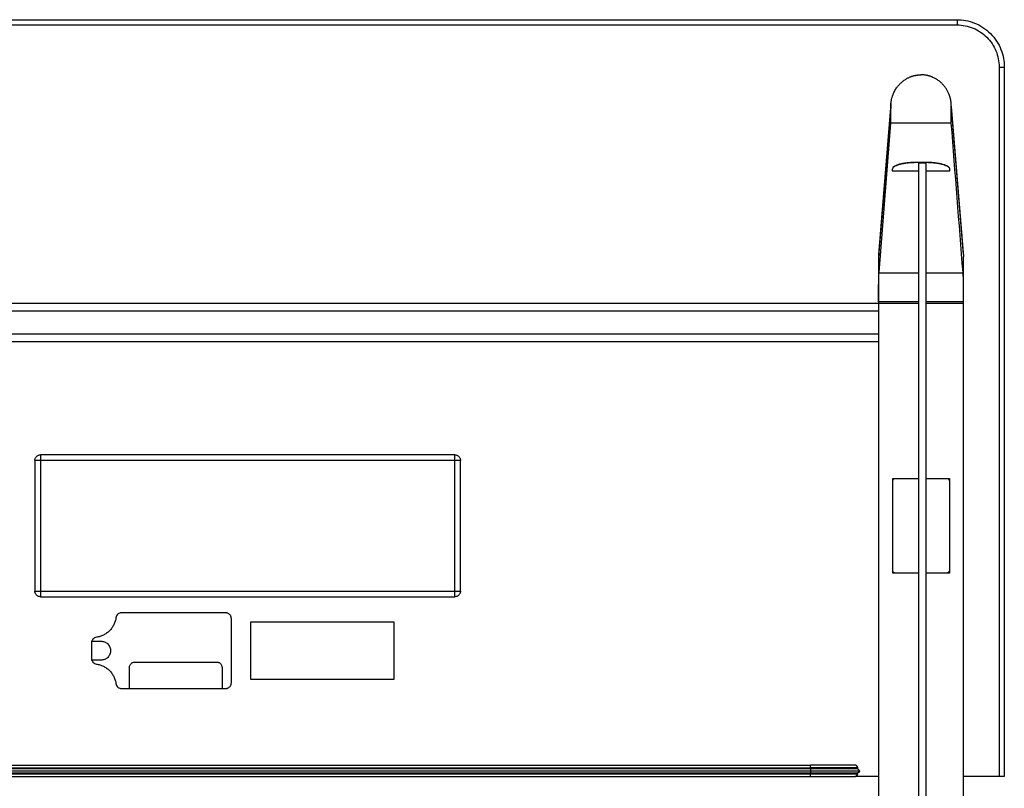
# Model space of a CAD drawing. Header units: millimetres. Extents: x -1402 to 198, y 625 to 2250.
# Tile 4 of 4: x -843 to 198, y 1437 to 2250. Entities that reach past the tile are written whole.
import ezdxf

# ---------------------------------------------------------------- set-up
doc = ezdxf.new("R2010")
doc.units = ezdxf.units.MM

msp = doc.modelspace()

# ---------------------------------------------------------------- linework, layer by layer
at = {"color": 7, "linetype": 'Continuous', "lineweight": 25}
for p, q in [((-1351.9, 2249.6), (148.1, 2249.6)), ((-1351.9, 2244.1), (148.1, 2244.1)), ((192.6, 2199.6), (192.6, 1449.6)), ((198.1, 2199.6), (198.1, 1449.6)), ((110.3, 2191.4), (109.9, 2191.4)), ((78.1, 2157.9), (65.1, 1998.8)), ((78.2, 2160.8), (65.2, 2001.4)), ((78.1, 2140.4), (78.1, 2157.9)), ((155, 2001.4), (142, 2160.8)), ((142.1, 2140.4), (142.1, 2157.9)), ((142.1, 2157.9), (155.1, 1998.8)), ((65.7, 1982.5), (78.1, 2140.4)), ((142.1, 2140.4), (78.1, 2140.4)), ((115.6, 2098.7), (104.6, 2098.7)), ((115.6, 2098.5), (104.6, 2098.5)), ((107.6, 2098.4), (115.6, 2098.4)), ((107.6, 775.8), (107.6, 2098.4)), ((115.6, 775.8), (115.6, 2098.4)), ((79.6, 2091.9), (79.6, 2089.8)), ((79.6, 2091.2), (79.6, 2089.7)), ((79.6, 2089.8), (107.6, 2089.8)), ((79.6, 2089.7), (107.6, 2089.7)), ((115.6, 2089.8), (140.6, 2089.8)), ((115.6, 2089.7), (140.6, 2089.7)), ((140.6, 2089.8), (140.6, 2091.7)), ((140.6, 2089.7), (140.6, 2089.8)), ((65.3, 2001.4), (65.1, 1999)), ((65.1, 1998.8), (65.1, 1951.3)), ((154.9, 2001.4), (155.1, 1999)), ((155.1, 923), (155.1, 1998.8)), ((65.7, 1981.8), (65.7, 1982.5)), ((154.6, 1981.8), (154.5, 1982.5)), ((107.6, 1949.6), (-1311.4, 1949.6)), ((65.1, 1951.3), (65.1, 875.5)), ((155.1, 1949.6), (115.6, 1949.6)), ((65.1, 1941.6), (-1268.9, 1941.6)), ((-1268.9, 1917.6), (65.1, 1917.6)), ((-1268.9, 1909.6), (65.1, 1909.6)), ((-826.9, 1783.6), (-826.9, 1645.6)), ((-382.9, 1789.6), (-820.9, 1789.6)), ((-382.9, 1783.6), (-820.9, 1783.6)), ((-820.9, 1783.6), (-820.9, 1645.6)), ((-382.9, 1645.6), (-382.9, 1783.6)), ((-376.9, 1645.6), (-376.9, 1783.6)), ((80.1, 1764.6), (83.1, 1764.6)), ((80.1, 1761.8), (80.1, 1764.6)), ((80.1, 1667.6), (80.1, 1761.6)), ((83.1, 1764.6), (107.6, 1764.6)), ((115.6, 1764.6), (137.1, 1764.6)), ((137.1, 1764.6), (140.1, 1764.6)), ((140.1, 1764.6), (140.1, 1762.1)), ((140.1, 1761.6), (140.1, 1667.6)), ((80.1, 1664.6), (80.1, 1667.5)), ((140.1, 1667.3), (140.1, 1664.6)), ((83.1, 1664.6), (80.1, 1664.6)), ((107.6, 1664.6), (83.1, 1664.6)), ((137.1, 1664.6), (115.6, 1664.6)), ((140.1, 1664.6), (137.1, 1664.6)), ((-820.9, 1645.6), (-382.9, 1645.6)), ((-820.9, 1639.6), (-382.9, 1639.6)), ((-625.1, 1622.6), (-735.1, 1622.6)), ((-619.1, 1548.6), (-619.1, 1616.6)), ((-598.9, 1612.6), (-598.9, 1552.6)), ((-446.9, 1612.6), (-598.9, 1612.6)), ((-446.9, 1552.6), (-446.9, 1612.6)), ((-766.9, 1590.9), (-766.9, 1574.4)), ((-766.4, 1592.6), (-756.9, 1592.6)), ((-756.9, 1572.6), (-766.4, 1572.6)), ((-726.9, 1543.1), (-726.9, 1564.6)), ((-720.9, 1570.6), (-634.9, 1570.6)), ((-628.9, 1564.6), (-628.9, 1543.1)), ((-598.9, 1552.6), (-446.9, 1552.6)), ((-735.1, 1542.6), (-625.1, 1542.6)), ((-1190.9, 1461.6), (-6.9, 1461.6)), ((-1190.9, 1458.6), (-6.9, 1458.6)), ((-6.9, 1457.6), (-1190.9, 1457.6)), ((43.1, 1457.6), (43.1, 1458.6)), ((43.1, 1457.6), (43.1, 1457.6)), ((-1190.9, 1455.6), (-6.9, 1455.6)), ((-1190.9, 1453.6), (-6.9, 1453.6)), ((-1190.9, 1452.6), (-6.9, 1452.6)), ((-1190.9, 1449.6), (-6.9, 1449.6)), ((65.1, 1449.6), (40.2, 1449.6)), ((43.1, 1453.6), (43.1, 1453.6)), ((43.1, 1452.6), (43.1, 1453.6)), ((192.6, 1449.6), (155.1, 1449.6))]:
    msp.add_line(p, q, dxfattribs=at)
at = {"color": 8, "linetype": 'Continuous', "lineweight": 25}
for p, q in [((104.6, 2098.7), (104.6, 2098.5)), ((115.6, 2098.7), (115.6, 2098.5)), ((107.6, 1981.8), (65.7, 1981.8)), ((154.6, 1981.8), (115.6, 1981.8)), ((107.6, 1951.3), (65.1, 1951.3)), ((155.1, 1951.3), (115.6, 1951.3)), ((-6.9, 1457.6), (-6.9, 1458.6)), ((-6.9, 1452.6), (-6.9, 1453.6))]:
    msp.add_line(p, q, dxfattribs=at)
at = {"color": 7, "linetype": 'Continuous', "lineweight": 25}
for points, knots in [([(148.1, 2249.6), (151.1, 2249.6), (154.1, 2249.4), (160.3, 2248.2), (163.4, 2247.3), (169.6, 2244.9), (172.6, 2243.3), (178.3, 2239.6), (181, 2237.4), (185.9, 2232.5), (188.1, 2229.8), (191.8, 2224.1), (193.4, 2221.1), (195.8, 2215), (196.7, 2211.8), (197.9, 2205.6), (198.1, 2202.6), (198.1, 2199.6)], [0, 0, 0, 0, 0.125, 0.125, 0.25, 0.25, 0.375, 0.375, 0.5, 0.5, 0.625, 0.625, 0.75, 0.75, 0.875, 0.875, 1, 1, 1, 1]), ([(148.1, 2249.6), (148.1, 2249.6), (148.1, 2249.5), (148.1, 2249.1), (148.1, 2248.9), (148.1, 2248.5), (148.1, 2248.3), (148.1, 2247.7), (148.1, 2247.4), (148.1, 2246.8), (148.1, 2246.5), (148.1, 2245.5), (148.1, 2244.8), (148.1, 2244.1)], [0, 0, 0, 0, 0.25, 0.25, 0.375, 0.375, 0.5, 0.5, 0.625, 0.625, 0.75, 0.75, 1, 1, 1, 1]), ([(148.1, 2244.1), (153.9, 2244.1), (159.8, 2243), (170.5, 2238.5), (180.4, 2231.9), (187, 2222), (191.5, 2211.3), (192.6, 2205.4), (192.6, 2199.6)], [0, 0, 0, 0, 0.25, 0.25, 0.5, 0.75, 0.75, 1, 1, 1, 1]), ([(192.6, 2199.6), (193.3, 2199.6), (194, 2199.6), (195, 2199.6), (195.3, 2199.6), (195.9, 2199.6), (196.2, 2199.6), (196.8, 2199.6), (197, 2199.6), (197.4, 2199.6), (197.6, 2199.6), (198, 2199.6), (198.1, 2199.6), (198.1, 2199.6)], [0, 0, 0, 0, 0.25, 0.25, 0.375, 0.375, 0.5, 0.5, 0.625, 0.625, 0.75, 0.75, 1, 1, 1, 1]), ([(78.1, 2157.9), (78.1, 2158.1), (78.1, 2158.5), (78.1, 2159.1), (78.2, 2159.6), (78.2, 2160.2), (78.2, 2160.9), (78.3, 2161.5), (78.4, 2162.2), (78.5, 2162.9), (78.6, 2163.6), (78.8, 2165.1), (79.4, 2167.4), (80.3, 2170.2), (81.4, 2172.6), (82.4, 2174.7), (83.5, 2176.6), (84.7, 2178.3), (85.9, 2179.8), (87.5, 2181.6), (89.6, 2183.6), (92.1, 2185.6), (94.8, 2187.3), (96.9, 2188.4), (98.5, 2189.1), (99.5, 2189.5), (100.5, 2189.8), (101.6, 2190.2), (102.6, 2190.5), (103.7, 2190.7), (104.7, 2190.9), (105.8, 2191.1), (106.8, 2191.2), (107.8, 2191.3), (108.9, 2191.4), (109.6, 2191.4), (109.9, 2191.4)], [0, 0, 0, 0, 0.01078, 0.02193, 0.033455, 0.045359, 0.057649, 0.070327, 0.083399, 0.09687, 0.110742, 0.125021, 0.1868, 0.250004, 0.297056, 0.342145, 0.385108, 0.425811, 0.464144, 0.500025, 0.566318, 0.630225, 0.691505, 0.749978, 0.771377, 0.792708, 0.81396, 0.835123, 0.856186, 0.877138, 0.897969, 0.918671, 0.939233, 0.959648, 0.979906, 1, 1, 1, 1]), ([(142.1, 2157.9), (142.1, 2158.1), (142.1, 2158.5), (142.1, 2159.2), (142.1, 2159.8), (142, 2160.4), (142, 2161), (141.9, 2161.6), (141.9, 2162.2), (141.8, 2162.8), (141.7, 2163.4), (141.6, 2164), (141.5, 2164.6), (141.4, 2165.2), (141.2, 2165.8), (141.1, 2166.4), (140.9, 2166.9), (140.8, 2167.5), (140.6, 2168.1), (140.4, 2168.7), (140.2, 2169.3), (140, 2169.9), (139.5, 2171.2), (138.5, 2173.4), (137, 2176.2), (135.1, 2178.8), (133.1, 2181.3), (130.8, 2183.5), (128.3, 2185.5), (125.6, 2187.2), (123.4, 2188.4), (121.7, 2189.1), (120.7, 2189.5), (119.7, 2189.8), (118.7, 2190.2), (117.7, 2190.4), (116.7, 2190.7), (115.6, 2190.9), (114.6, 2191.1), (113.5, 2191.2), (112.5, 2191.3), (111.4, 2191.4), (110.7, 2191.4), (110.3, 2191.4)], [0, 0, 0, 0, 0.012042, 0.024046, 0.036017, 0.047959, 0.059875, 0.071768, 0.083643, 0.095503, 0.107352, 0.119193, 0.131031, 0.142869, 0.154711, 0.166561, 0.178422, 0.190298, 0.202193, 0.214111, 0.226055, 0.238029, 0.250037, 0.313101, 0.375405, 0.437514, 0.500001, 0.563157, 0.625456, 0.687516, 0.749961, 0.771108, 0.792117, 0.813012, 0.833817, 0.854557, 0.875256, 0.89594, 0.916633, 0.937361, 0.958149, 0.97902, 1, 1, 1, 1]), ([(154.5, 1982.5), (154.5, 1982.5), (154.5, 1982.5), (154.5, 1982.5), (154.5, 1982.5), (154.5, 1982.5), (154.5, 1982.5), (150.4, 2035.2), (146.2, 2087.8), (142.1, 2140.4)], [0, 0, 0, 0, 0.0000001, 0.0000001, 0.0000001, 0.0000144, 0.0000144, 0.0000144, 1, 1, 1, 1]), ([(104.6, 2098.5), (103.2, 2098.5), (101.6, 2098.5), (98.6, 2098.3), (97, 2098.2), (94, 2097.8), (92.5, 2097.6), (89.6, 2097.1), (88.3, 2096.8), (85.9, 2096.1), (84.8, 2095.7), (82.9, 2094.9), (82.1, 2094.5), (80.9, 2093.6), (80.4, 2093.2), (79.8, 2092.3), (79.6, 2091.9), (79.6, 2091.5)], [0, 0, 0, 0, 0.125, 0.125, 0.25, 0.25, 0.375, 0.375, 0.5, 0.5, 0.625, 0.625, 0.75, 0.75, 0.875, 0.875, 1, 1, 1, 1]), ([(104.6, 2098.7), (102.8, 2098.7), (99.2, 2098.6), (94, 2098.1), (89.3, 2097.3), (85.3, 2096.2), (82.2, 2094.9), (80.4, 2093.6), (80.1, 2092.9), (80.1, 2092.6)], [0, 0, 0, 0, 0.15291, 0.305925, 0.458551, 0.611511, 0.771362, 0.932019, 1, 1, 1, 1]), ([(140.6, 2091.7), (140.6, 2092.2), (140.4, 2092.6), (139.9, 2093.3), (139.7, 2093.5), (139.2, 2094), (138.9, 2094.2), (137.3, 2095.3), (135.5, 2096), (130.8, 2097.3), (128.1, 2097.8), (124.3, 2098.3), (123.6, 2098.4), (122, 2098.5), (119.7, 2098.7), (117.2, 2098.7), (115.6, 2098.7)], [0, 0, 0, 0, 0.125, 0.125, 0.1875, 0.1875, 0.25, 0.25, 0.5, 0.5, 0.75, 0.75, 0.8125, 0.8125, 0.875, 1, 1, 1, 1]), ([(140.6, 2091.5), (140.6, 2091.9), (140.4, 2092.3), (139.8, 2093.2), (139.4, 2093.6), (138.1, 2094.5), (137.3, 2094.9), (135.5, 2095.7), (134.4, 2096.1), (131.9, 2096.8), (130.6, 2097.1), (127.8, 2097.6), (126.3, 2097.8), (123.2, 2098.2), (121.7, 2098.3), (118.6, 2098.5), (117.1, 2098.5), (115.6, 2098.5)], [0, 0, 0, 0, 0.125, 0.125, 0.25, 0.25, 0.375, 0.375, 0.5, 0.5, 0.625, 0.625, 0.75, 0.75, 0.875, 0.875, 1, 1, 1, 1]), ([(65.1, 1999), (65.1, 1999), (65.1, 1998.9), (65.1, 1998.9), (65.1, 1998.9), (65.1, 1998.8), (65.1, 1998.8), (65.1, 1998.8), (65.1, 1998.8), (65.1, 1998.8), (65.1, 1998.8)], [0, 0, 0, 0, 0.249877, 0.501259, 0.701779, 0.776981, 0.85233, 0.927525, 0.981375, 1, 1, 1, 1]), ([(155.1, 1999), (155.1, 1999), (155.1, 1998.9), (155.1, 1998.9), (155.1, 1998.8), (155.1, 1998.8), (155.1, 1998.8), (155.1, 1998.8)], [0, 0, 0, 0, 0.3999685, 0.6400262, 0.7840855, 0.8920428, 1, 1, 1, 1]), ([(65.1, 1951.3), (65.1, 1951.5), (65.1, 1951.9), (65.1, 1952.4), (65.1, 1953), (65.1, 1953.6), (65.1, 1954.1), (65.1, 1954.7), (65.1, 1955.2), (65.1, 1955.8), (65.1, 1956.4), (65.1, 1956.9), (65.1, 1957.5), (65.1, 1958), (65.1, 1958.6), (65.1, 1959.1), (65.1, 1959.7), (65.1, 1960.2), (65.2, 1960.8), (65.2, 1961.9), (65.2, 1963.7), (65.2, 1966), (65.2, 1968.2), (65.3, 1970.3), (65.3, 1972.3), (65.3, 1974.2), (65.4, 1975.9), (65.4, 1977.1), (65.5, 1978), (65.5, 1978.6), (65.5, 1979.2), (65.5, 1979.7), (65.6, 1980.2), (65.6, 1980.7), (65.6, 1981.1), (65.6, 1981.5), (65.6, 1981.7), (65.7, 1981.8)], [0, 0, 0, 0, 0.013992, 0.027949, 0.041875, 0.055775, 0.069653, 0.083513, 0.09736, 0.111198, 0.125031, 0.138864, 0.152701, 0.166548, 0.180407, 0.194283, 0.208182, 0.222107, 0.236062, 0.250052, 0.312746, 0.375039, 0.437331, 0.500024, 0.562707, 0.624994, 0.687287, 0.749987, 0.777927, 0.805746, 0.833477, 0.861156, 0.888818, 0.916498, 0.944232, 0.972054, 1, 1, 1, 1]), ([(155.1, 1951.3), (155.1, 1951.5), (155.1, 1951.8), (155.1, 1952.4), (155.1, 1952.9), (155.1, 1953.5), (155.1, 1954), (155.1, 1954.6), (155.1, 1955.2), (155.1, 1955.7), (155.1, 1956.3), (155.1, 1956.8), (155.1, 1957.4), (155.1, 1958), (155.1, 1958.5), (155.1, 1959.1), (155.1, 1959.7), (155.1, 1960.2), (155.1, 1960.8), (155.1, 1961.3), (155.1, 1961.9), (155.1, 1962.4), (155.1, 1963), (155.1, 1963.6), (155, 1964.1), (155, 1964.6), (155, 1965.2), (155, 1965.7), (155, 1966.2), (155, 1966.8), (155, 1967.3), (155, 1967.8), (155, 1968.3), (155, 1968.8), (155, 1969.3), (155, 1969.8), (155, 1970.3), (155, 1970.8), (154.9, 1971.3), (154.9, 1971.8), (154.9, 1972.3), (154.9, 1972.9), (154.9, 1973.4), (154.9, 1974), (154.9, 1974.5), (154.9, 1975.1), (154.8, 1975.6), (154.8, 1976.2), (154.8, 1976.7), (154.8, 1977.3), (154.8, 1977.8), (154.8, 1978.3), (154.7, 1978.8), (154.7, 1979.3), (154.7, 1979.8), (154.7, 1980.3), (154.7, 1980.7), (154.6, 1981.1), (154.6, 1981.5), (154.6, 1981.7), (154.6, 1981.8)], [0, 0, 0, 0, 0.013371, 0.026815, 0.040332, 0.05392, 0.067578, 0.081303, 0.095095, 0.108951, 0.12287, 0.13685, 0.15089, 0.164987, 0.179139, 0.193345, 0.207603, 0.221909, 0.236263, 0.250662, 0.265104, 0.279586, 0.294107, 0.308663, 0.323253, 0.337874, 0.352524, 0.367199, 0.381899, 0.396619, 0.411358, 0.426113, 0.440881, 0.45566, 0.470447, 0.48524, 0.500036, 0.514867, 0.530392, 0.546609, 0.563513, 0.581097, 0.599357, 0.618282, 0.637866, 0.658097, 0.678965, 0.700455, 0.722553, 0.745244, 0.768509, 0.792328, 0.816682, 0.841547, 0.866899, 0.892711, 0.918957, 0.945608, 0.972633, 1, 1, 1, 1]), ([(-826.9, 1783.6), (-826.9, 1784), (-826.9, 1784.4), (-826.7, 1785.1), (-826.6, 1785.5), (-826.3, 1786.2), (-826.1, 1786.6), (-825.7, 1787.3), (-825.4, 1787.6), (-824.8, 1788.2), (-824.5, 1788.4), (-823.8, 1788.9), (-823.5, 1789.1), (-822.7, 1789.4), (-822.3, 1789.5), (-821.6, 1789.6), (-821.2, 1789.6), (-820.9, 1789.6)], [0, 0, 0, 0, 0.125, 0.125, 0.25, 0.25, 0.375, 0.375, 0.5, 0.5, 0.625, 0.625, 0.75, 0.75, 0.875, 0.875, 1, 1, 1, 1]), ([(-820.9, 1783.6), (-821.2, 1783.6), (-821.6, 1783.6), (-822.3, 1783.6), (-822.7, 1783.6), (-823.5, 1783.6), (-823.8, 1783.6), (-824.5, 1783.6), (-824.8, 1783.6), (-825.4, 1783.6), (-825.7, 1783.6), (-826.1, 1783.6), (-826.3, 1783.6), (-826.6, 1783.6), (-826.7, 1783.6), (-826.9, 1783.6), (-826.9, 1783.6), (-826.9, 1783.6)], [0, 0, 0, 0, 0.125, 0.125, 0.25, 0.25, 0.375, 0.375, 0.5, 0.5, 0.625, 0.625, 0.75, 0.75, 0.875, 0.875, 1, 1, 1, 1]), ([(-820.9, 1789.6), (-820.9, 1789.6), (-820.9, 1789.6), (-820.9, 1789.5), (-820.9, 1789.4), (-820.9, 1789.1), (-820.9, 1788.9), (-820.9, 1788.4), (-820.9, 1788.2), (-820.9, 1787.6), (-820.9, 1787.3), (-820.9, 1786.6), (-820.9, 1786.2), (-820.9, 1785.5), (-820.9, 1785.1), (-820.9, 1784.4), (-820.9, 1784), (-820.9, 1783.6)], [0, 0, 0, 0, 0.125, 0.125, 0.25, 0.25, 0.375, 0.375, 0.5, 0.5, 0.625, 0.625, 0.75, 0.75, 0.875, 0.875, 1, 1, 1, 1]), ([(-382.9, 1783.6), (-382.9, 1784), (-382.9, 1784.4), (-382.9, 1785.1), (-382.9, 1785.5), (-382.9, 1786.2), (-382.9, 1786.6), (-382.9, 1787.3), (-382.9, 1787.6), (-382.9, 1788.2), (-382.9, 1788.4), (-382.9, 1788.9), (-382.9, 1789.1), (-382.9, 1789.4), (-382.9, 1789.5), (-382.9, 1789.6), (-382.9, 1789.6), (-382.9, 1789.6)], [0, 0, 0, 0, 0.125, 0.125, 0.25, 0.25, 0.375, 0.375, 0.5, 0.5, 0.625, 0.625, 0.75, 0.75, 0.875, 0.875, 1, 1, 1, 1]), ([(-382.9, 1789.6), (-382.5, 1789.6), (-382.2, 1789.6), (-381.4, 1789.5), (-381, 1789.4), (-380.3, 1789.1), (-379.9, 1788.9), (-379.3, 1788.4), (-378.9, 1788.2), (-378.3, 1787.6), (-378.1, 1787.3), (-377.6, 1786.6), (-377.5, 1786.2), (-377.2, 1785.5), (-377.1, 1785.1), (-376.9, 1784.4), (-376.9, 1784), (-376.9, 1783.6)], [0, 0, 0, 0, 0.125, 0.125, 0.25, 0.25, 0.375, 0.375, 0.5, 0.5, 0.625, 0.625, 0.75, 0.75, 0.875, 0.875, 1, 1, 1, 1]), ([(-376.9, 1783.6), (-376.9, 1783.6), (-376.9, 1783.6), (-377.1, 1783.6), (-377.2, 1783.6), (-377.5, 1783.6), (-377.6, 1783.6), (-378.1, 1783.6), (-378.3, 1783.6), (-378.9, 1783.6), (-379.3, 1783.6), (-379.9, 1783.6), (-380.3, 1783.6), (-381, 1783.6), (-381.4, 1783.6), (-382.2, 1783.6), (-382.5, 1783.6), (-382.9, 1783.6)], [0, 0, 0, 0, 0.125, 0.125, 0.25, 0.25, 0.375, 0.375, 0.5, 0.5, 0.625, 0.625, 0.75, 0.75, 0.875, 0.875, 1, 1, 1, 1]), ([(80.1, 1761.6), (80.1, 1762), (80.2, 1762.4), (80.5, 1763.1), (80.7, 1763.5), (81.3, 1764), (81.6, 1764.3), (82.4, 1764.6), (82.8, 1764.6), (83.1, 1764.6)], [0, 0, 0, 0, 0.25, 0.25, 0.5, 0.5, 0.75, 0.75, 1, 1, 1, 1]), ([(137.1, 1764.6), (137.5, 1764.6), (137.8, 1764.6), (138.6, 1764.3), (138.9, 1764), (139.5, 1763.5), (139.8, 1763.1), (140.1, 1762.4), (140.1, 1762), (140.1, 1761.6)], [0, 0, 0, 0, 0.25, 0.25, 0.5, 0.5, 0.75, 0.75, 1, 1, 1, 1]), ([(83.1, 1664.6), (82.8, 1664.6), (82.4, 1664.7), (81.6, 1665), (81.3, 1665.2), (80.7, 1665.8), (80.5, 1666.2), (80.2, 1666.9), (80.1, 1667.3), (80.1, 1667.6)], [0, 0, 0, 0, 0.25, 0.25, 0.5, 0.5, 0.75, 0.75, 1, 1, 1, 1]), ([(140.1, 1667.6), (140.1, 1667.3), (140.1, 1666.9), (139.8, 1666.2), (139.5, 1665.8), (138.9, 1665.2), (138.6, 1665), (137.8, 1664.7), (137.5, 1664.6), (137.1, 1664.6)], [0, 0, 0, 0, 0.25, 0.25, 0.5, 0.5, 0.75, 0.75, 1, 1, 1, 1]), ([(-826.9, 1645.6), (-826.9, 1645.6), (-826.9, 1645.6), (-826.7, 1645.6), (-826.6, 1645.6), (-826.3, 1645.6), (-826.1, 1645.6), (-825.7, 1645.6), (-825.4, 1645.6), (-824.8, 1645.6), (-824.5, 1645.6), (-823.8, 1645.6), (-823.5, 1645.6), (-822.7, 1645.6), (-822.3, 1645.6), (-821.6, 1645.6), (-821.2, 1645.6), (-820.9, 1645.6)], [0, 0, 0, 0, 0.125, 0.125, 0.25, 0.25, 0.375, 0.375, 0.5, 0.5, 0.625, 0.625, 0.75, 0.75, 0.875, 0.875, 1, 1, 1, 1]), ([(-820.9, 1639.6), (-821.2, 1639.6), (-821.6, 1639.7), (-822.3, 1639.8), (-822.7, 1639.9), (-823.5, 1640.2), (-823.8, 1640.4), (-824.5, 1640.8), (-824.8, 1641.1), (-825.4, 1641.7), (-825.7, 1642), (-826.1, 1642.7), (-826.3, 1643.1), (-826.6, 1643.8), (-826.7, 1644.2), (-826.9, 1644.9), (-826.9, 1645.3), (-826.9, 1645.6)], [0, 0, 0, 0, 0.125, 0.125, 0.25, 0.25, 0.375, 0.375, 0.5, 0.5, 0.625, 0.625, 0.75, 0.75, 0.875, 0.875, 1, 1, 1, 1]), ([(-820.9, 1645.6), (-820.9, 1645.3), (-820.9, 1644.9), (-820.9, 1644.2), (-820.9, 1643.8), (-820.9, 1643.1), (-820.9, 1642.7), (-820.9, 1642), (-820.9, 1641.7), (-820.9, 1641.1), (-820.9, 1640.8), (-820.9, 1640.4), (-820.9, 1640.2), (-820.9, 1639.9), (-820.9, 1639.8), (-820.9, 1639.7), (-820.9, 1639.6), (-820.9, 1639.6)], [0, 0, 0, 0, 0.125, 0.125, 0.25, 0.25, 0.375, 0.375, 0.5, 0.5, 0.625, 0.625, 0.75, 0.75, 0.875, 0.875, 1, 1, 1, 1]), ([(-376.9, 1645.6), (-376.9, 1645.3), (-376.9, 1644.9), (-377.1, 1644.2), (-377.2, 1643.8), (-377.5, 1643.1), (-377.6, 1642.7), (-378.1, 1642), (-378.3, 1641.7), (-378.9, 1641.1), (-379.3, 1640.8), (-379.9, 1640.4), (-380.3, 1640.2), (-381, 1639.9), (-381.4, 1639.8), (-382.2, 1639.7), (-382.5, 1639.6), (-382.9, 1639.6)], [0, 0, 0, 0, 0.125, 0.125, 0.25, 0.25, 0.375, 0.375, 0.5, 0.5, 0.625, 0.625, 0.75, 0.75, 0.875, 0.875, 1, 1, 1, 1]), ([(-382.9, 1639.6), (-382.9, 1639.6), (-382.9, 1639.7), (-382.9, 1639.8), (-382.9, 1639.9), (-382.9, 1640.2), (-382.9, 1640.4), (-382.9, 1640.8), (-382.9, 1641.1), (-382.9, 1641.7), (-382.9, 1642), (-382.9, 1642.7), (-382.9, 1643.1), (-382.9, 1643.8), (-382.9, 1644.2), (-382.9, 1644.9), (-382.9, 1645.3), (-382.9, 1645.6)], [0, 0, 0, 0, 0.125, 0.125, 0.25, 0.25, 0.375, 0.375, 0.5, 0.5, 0.625, 0.625, 0.75, 0.75, 0.875, 0.875, 1, 1, 1, 1]), ([(-382.9, 1645.6), (-382.5, 1645.6), (-382.2, 1645.6), (-381.4, 1645.6), (-381, 1645.6), (-380.3, 1645.6), (-379.9, 1645.6), (-379.3, 1645.6), (-378.9, 1645.6), (-378.3, 1645.6), (-378.1, 1645.6), (-377.6, 1645.6), (-377.5, 1645.6), (-377.2, 1645.6), (-377.1, 1645.6), (-376.9, 1645.6), (-376.9, 1645.6), (-376.9, 1645.6)], [0, 0, 0, 0, 0.125, 0.125, 0.25, 0.25, 0.375, 0.375, 0.5, 0.5, 0.625, 0.625, 0.75, 0.75, 0.875, 0.875, 1, 1, 1, 1]), ([(-741.1, 1617.5), (-741.2, 1616.3), (-741.5, 1615), (-742.3, 1612.6), (-742.7, 1611.4), (-743.9, 1609), (-744.6, 1607.9), (-746.1, 1605.7), (-747, 1604.6), (-748.9, 1602.7), (-749.9, 1601.9), (-752.1, 1600.3), (-753.3, 1599.6), (-755.6, 1598.5), (-756.9, 1598), (-759.3, 1597.3), (-760.5, 1597), (-761.7, 1596.8)], [0, 0, 0, 0, 0.125, 0.125, 0.25, 0.25, 0.375, 0.375, 0.5, 0.5, 0.625, 0.625, 0.75, 0.75, 0.875, 0.875, 1, 1, 1, 1]), ([(-735.1, 1622.6), (-735.8, 1622.6), (-736.5, 1622.5), (-737.8, 1622), (-738.5, 1621.6), (-739.6, 1620.7), (-740.1, 1620.1), (-740.8, 1618.8), (-741, 1618.1), (-741.1, 1617.5)], [0, 0, 0, 0, 0.25, 0.25, 0.5, 0.5, 0.75, 0.75, 1, 1, 1, 1]), ([(-619.1, 1616.6), (-619.1, 1617), (-619.2, 1617.3), (-619.3, 1618.1), (-619.4, 1618.5), (-619.7, 1619.2), (-619.9, 1619.6), (-620.3, 1620.2), (-620.6, 1620.6), (-621.2, 1621.2), (-621.5, 1621.4), (-622.2, 1621.9), (-622.6, 1622.1), (-623.3, 1622.3), (-623.7, 1622.5), (-624.4, 1622.6), (-624.8, 1622.6), (-625.1, 1622.6)], [0, 0, 0, 0, 0.125, 0.125, 0.25, 0.25, 0.375, 0.375, 0.5, 0.5, 0.625, 0.625, 0.75, 0.75, 0.875, 0.875, 1, 1, 1, 1]), ([(-761.7, 1596.8), (-762.4, 1596.7), (-763.1, 1596.5), (-764.3, 1595.8), (-764.9, 1595.4), (-765.9, 1594.2), (-766.3, 1593.6), (-766.8, 1592.2), (-766.9, 1591.5), (-766.9, 1590.9)], [0, 0, 0, 0, 0.25, 0.25, 0.5, 0.5, 0.75, 0.75, 1, 1, 1, 1]), ([(-756.9, 1592.6), (-756.3, 1592.6), (-755.7, 1592.6), (-754.4, 1592.3), (-753.8, 1592.2), (-752.6, 1591.7), (-752, 1591.4), (-750.8, 1590.6), (-750.3, 1590.2), (-749.3, 1589.2), (-748.9, 1588.7), (-748.1, 1587.5), (-747.8, 1586.9), (-747.3, 1585.7), (-747.2, 1585.1), (-746.9, 1583.8), (-746.9, 1583.2), (-746.9, 1582), (-746.9, 1581.4), (-747.2, 1580.2), (-747.3, 1579.6), (-747.8, 1578.3), (-748.1, 1577.7), (-748.9, 1576.6), (-749.3, 1576), (-750.3, 1575.1), (-750.8, 1574.6), (-752, 1573.9), (-752.6, 1573.6), (-753.8, 1573.1), (-754.4, 1572.9), (-755.7, 1572.7), (-756.3, 1572.6), (-756.9, 1572.6)], [0, 0, 0, 0, 0.0625, 0.0625, 0.125, 0.125, 0.1875, 0.1875, 0.25, 0.25, 0.3125, 0.3125, 0.375, 0.375, 0.4375, 0.4375, 0.5, 0.5, 0.5625, 0.5625, 0.625, 0.625, 0.6875, 0.6875, 0.75, 0.75, 0.8125, 0.8125, 0.875, 0.875, 0.9375, 0.9375, 1, 1, 1, 1]), ([(-766.9, 1574.4), (-766.9, 1573.7), (-766.8, 1573), (-766.3, 1571.7), (-765.9, 1571), (-764.9, 1569.9), (-764.3, 1569.4), (-763.1, 1568.7), (-762.4, 1568.5), (-761.7, 1568.4)], [0, 0, 0, 0, 0.25, 0.25, 0.5, 0.5, 0.75, 0.75, 1, 1, 1, 1]), ([(-761.7, 1568.4), (-760.5, 1568.3), (-759.3, 1568), (-756.9, 1567.3), (-755.6, 1566.8), (-753.3, 1565.6), (-752.1, 1564.9), (-749.9, 1563.4), (-748.9, 1562.5), (-747, 1560.6), (-746.1, 1559.6), (-744.6, 1557.4), (-743.9, 1556.2), (-742.7, 1553.9), (-742.3, 1552.6), (-741.5, 1550.2), (-741.2, 1549), (-741.1, 1547.8)], [0, 0, 0, 0, 0.125, 0.125, 0.25, 0.25, 0.375, 0.375, 0.5, 0.5, 0.625, 0.625, 0.75, 0.75, 0.875, 0.875, 1, 1, 1, 1]), ([(-726.9, 1564.6), (-726.9, 1565), (-726.9, 1565.3), (-726.7, 1566.1), (-726.6, 1566.5), (-726.3, 1567.2), (-726.1, 1567.6), (-725.7, 1568.2), (-725.4, 1568.6), (-724.8, 1569.2), (-724.5, 1569.4), (-723.8, 1569.9), (-723.5, 1570.1), (-722.7, 1570.3), (-722.3, 1570.5), (-721.6, 1570.6), (-721.2, 1570.6), (-720.9, 1570.6)], [0, 0, 0, 0, 0.125, 0.125, 0.25, 0.25, 0.375, 0.375, 0.5, 0.5, 0.625, 0.625, 0.75, 0.75, 0.875, 0.875, 1, 1, 1, 1]), ([(-634.9, 1570.6), (-634.5, 1570.6), (-634.2, 1570.6), (-633.4, 1570.5), (-633, 1570.3), (-632.3, 1570.1), (-631.9, 1569.9), (-631.3, 1569.4), (-630.9, 1569.2), (-630.3, 1568.6), (-630.1, 1568.2), (-629.6, 1567.6), (-629.5, 1567.2), (-629.2, 1566.5), (-629.1, 1566.1), (-628.9, 1565.3), (-628.9, 1565), (-628.9, 1564.6)], [0, 0, 0, 0, 0.125, 0.125, 0.25, 0.25, 0.375, 0.375, 0.5, 0.5, 0.625, 0.625, 0.75, 0.75, 0.875, 0.875, 1, 1, 1, 1]), ([(-741.1, 1547.8), (-741, 1547.1), (-740.8, 1546.5), (-740.1, 1545.2), (-739.6, 1544.6), (-738.5, 1543.6), (-737.8, 1543.2), (-736.5, 1542.7), (-735.8, 1542.6), (-735.1, 1542.6)], [0, 0, 0, 0, 0.25, 0.25, 0.5, 0.5, 0.75, 0.75, 1, 1, 1, 1]), ([(-727.4, 1542.6), (-727.3, 1542.6), (-727.3, 1542.6), (-727.1, 1542.7), (-727.1, 1542.7), (-727, 1542.8), (-726.9, 1542.9), (-726.9, 1543), (-726.9, 1543.1), (-726.9, 1543.1)], [0, 0, 0, 0, 0.25, 0.25, 0.5, 0.5, 0.75, 0.75, 1, 1, 1, 1]), ([(-628.9, 1543.1), (-628.9, 1543.1), (-628.9, 1543), (-628.8, 1542.9), (-628.8, 1542.8), (-628.7, 1542.7), (-628.6, 1542.7), (-628.5, 1542.6), (-628.4, 1542.6), (-628.4, 1542.6)], [0, 0, 0, 0, 0.25, 0.25, 0.5, 0.5, 0.75, 0.75, 1, 1, 1, 1]), ([(-625.1, 1542.6), (-624.8, 1542.6), (-624.4, 1542.7), (-623.7, 1542.8), (-623.3, 1542.9), (-622.6, 1543.2), (-622.2, 1543.4), (-621.5, 1543.8), (-621.2, 1544.1), (-620.6, 1544.7), (-620.3, 1545), (-619.9, 1545.7), (-619.7, 1546), (-619.4, 1546.8), (-619.3, 1547.2), (-619.2, 1547.9), (-619.1, 1548.3), (-619.1, 1548.6)], [0, 0, 0, 0, 0.125, 0.125, 0.25, 0.25, 0.375, 0.375, 0.5, 0.5, 0.625, 0.625, 0.75, 0.75, 0.875, 0.875, 1, 1, 1, 1]), ([(-6.9, 1458.6), (-6.9, 1459), (-6.9, 1459.4), (-6.9, 1460.1), (-6.9, 1460.5), (-6.9, 1461), (-6.9, 1461.3), (-6.9, 1461.6), (-6.9, 1461.6), (-6.9, 1461.6)], [0, 0, 0, 0, 0.25, 0.25, 0.5, 0.5, 0.75, 0.75, 1, 1, 1, 1]), ([(40.1, 1461.6), (40.1, 1461.6), (38.9, 1461.6), (34.2, 1461.6), (27.2, 1461.6), (16.8, 1461.6), (5.4, 1461.6), (-0.7, 1461.6), (-6.9, 1461.6)], [0, 0, 0, 0, 0.25, 0.25, 0.5, 0.75, 0.75, 1, 1, 1, 1]), ([(42.2, 1457.6), (41.7, 1457.6), (41, 1457.6), (39.3, 1457.6), (37.5, 1457.6), (35.8, 1457.6), (34.2, 1457.6), (32.1, 1457.6), (28.8, 1457.6), (23.9, 1457.6), (18.4, 1457.6), (13.7, 1457.6), (9.9, 1457.6), (6.9, 1457.6), (3.1, 1457.6), (-1.6, 1457.6), (-5, 1457.6), (-6.9, 1457.6)], [0, 0, 0, 0, 0.078776, 0.148236, 0.208384, 0.259215, 0.300724, 0.332911, 0.420972, 0.518027, 0.61615, 0.711948, 0.749235, 0.793489, 0.850038, 0.918877, 1, 1, 1, 1]), ([(43.1, 1458.6), (43.1, 1459), (43.1, 1459.4), (42.8, 1460.1), (42.5, 1460.5), (41.9, 1461), (41.6, 1461.3), (40.8, 1461.6), (40.5, 1461.6), (40.1, 1461.6)], [0, 0, 0, 0, 0.25, 0.25, 0.5, 0.5, 0.75, 0.75, 1, 1, 1, 1]), ([(42.2, 1458.6), (42.3, 1458.9), (42.5, 1459.4), (42.4, 1460.3), (42, 1461), (41.5, 1461.3), (41.2, 1461.4)], [0, 0, 0, 0, 0.250826, 0.502607, 0.753117, 1, 1, 1, 1]), ([(43.1, 1458.6), (43.1, 1458.6), (43, 1458.6), (42.3, 1458.6), (42.1, 1458.6)], [0, 0, 0, 0, 0.6170213, 1, 1, 1, 1]), ([(44.9, 1455.6), (44.8, 1455.9), (44.7, 1456.4), (44, 1457.1), (43.1, 1457.5), (42.5, 1457.6), (42.2, 1457.6)], [0, 0, 0, 0, 0.249642, 0.503743, 0.755894, 1, 1, 1, 1]), ([(-6.9, 1453.6), (-5, 1453.6), (-1.6, 1453.6), (3.1, 1453.6), (6.9, 1453.6), (9.9, 1453.6), (13.7, 1453.6), (18.4, 1453.6), (23.9, 1453.6), (28.8, 1453.6), (32.1, 1453.6), (34.2, 1453.6), (35.8, 1453.6), (37.5, 1453.6), (39.3, 1453.6), (41, 1453.6), (41.7, 1453.6), (42.2, 1453.6)], [0, 0, 0, 0, 0.081123, 0.149962, 0.206511, 0.250765, 0.288052, 0.38385, 0.481973, 0.579028, 0.667089, 0.699276, 0.740785, 0.791616, 0.851764, 0.921224, 1, 1, 1, 1]), ([(-6.9, 1452.6), (-3.9, 1452.6), (-0.9, 1452.6), (5.3, 1452.6), (8.4, 1452.6), (14.6, 1452.6), (17.6, 1452.6), (23.3, 1452.6), (26, 1452.6), (30.9, 1452.6), (33.1, 1452.6), (36.8, 1452.6), (38.4, 1452.6), (40.8, 1452.6), (41.7, 1452.6), (42.9, 1452.6), (43.1, 1452.6), (43.1, 1452.6)], [0, 0, 0, 0, 0.125, 0.125, 0.25, 0.25, 0.375, 0.375, 0.5, 0.5, 0.625, 0.625, 0.75, 0.75, 0.875, 0.875, 1, 1, 1, 1]), ([(-6.9, 1449.6), (-6.9, 1449.6), (-6.9, 1449.7), (-6.9, 1450), (-6.9, 1450.2), (-6.9, 1450.8), (-6.9, 1451.1), (-6.9, 1451.9), (-6.9, 1452.3), (-6.9, 1452.6)], [0, 0, 0, 0, 0.25, 0.25, 0.5, 0.5, 0.75, 0.75, 1, 1, 1, 1]), ([(-6.9, 1449.6), (-0.7, 1449.6), (5.4, 1449.6), (16.8, 1449.6), (27.2, 1449.6), (34.2, 1449.6), (38.9, 1449.6), (40.1, 1449.6), (40.1, 1449.6)], [0, 0, 0, 0, 0.25, 0.25, 0.5, 0.75, 0.75, 1, 1, 1, 1]), ([(40.1, 1449.6), (40.5, 1449.6), (40.8, 1449.7), (41.6, 1450), (41.9, 1450.2), (42.5, 1450.8), (42.8, 1451.1), (43.1, 1451.9), (43.1, 1452.3), (43.1, 1452.6)], [0, 0, 0, 0, 0.25, 0.25, 0.5, 0.5, 0.75, 0.75, 1, 1, 1, 1]), ([(41.2, 1449.8), (41.5, 1450), (42, 1450.2), (42.4, 1451), (42.5, 1451.8), (42.3, 1452.3), (42.2, 1452.6)], [0, 0, 0, 0, 0.246883, 0.497393, 0.749174, 1, 1, 1, 1]), ([(42.2, 1453.6), (42.5, 1453.6), (43.1, 1453.7), (44, 1454.2), (44.7, 1454.9), (44.8, 1455.4), (44.9, 1455.6)], [0, 0, 0, 0, 0.244106, 0.496257, 0.750358, 1, 1, 1, 1]), ([(45.1, 1455.6), (45.1, 1455.4), (45.1, 1455.1), (44.9, 1454.6), (44.7, 1454.4), (44.3, 1454), (44.1, 1453.9), (43.6, 1453.7), (43.4, 1453.6), (43.1, 1453.6)], [0, 0, 0, 0, 0.25, 0.25, 0.5, 0.5, 0.75, 0.75, 1, 1, 1, 1]), ([(198.1, 1449.6), (198.1, 1449.6), (198, 1449.6), (197.6, 1449.6), (197.4, 1449.6), (197, 1449.6), (196.8, 1449.6), (196.2, 1449.6), (195.9, 1449.6), (195.3, 1449.6), (195, 1449.6), (194, 1449.6), (193.3, 1449.6), (192.6, 1449.6)], [0, 0, 0, 0, 0.25, 0.25, 0.375, 0.375, 0.5, 0.5, 0.625, 0.625, 0.75, 0.75, 1, 1, 1, 1])]:
    msp.add_open_spline(points, degree=3, knots=knots, dxfattribs=at)
msp.add_open_spline([(109.9, 2191.4), (110, 2191.4), (110.2, 2191.4), (110.3, 2191.4)], degree=3, dxfattribs=at)
at = {"color": 8, "linetype": 'Continuous', "lineweight": 25}
for points, knots in [([(42.1, 1458.6), (41.9, 1458.6), (41.4, 1458.6), (39.9, 1458.6), (37.6, 1458.6), (35, 1458.6), (32, 1458.6), (28.5, 1458.6), (24.7, 1458.6), (20.5, 1458.6), (16.1, 1458.6), (11.1, 1458.6), (5.4, 1458.6), (-0.8, 1458.6), (-4.9, 1458.6), (-6.9, 1458.6)], [0, 0, 0, 0, 0.037077, 0.131892, 0.20479, 0.278839, 0.353676, 0.428913, 0.50415, 0.578986, 0.653035, 0.725933, 0.820748, 0.912275, 1, 1, 1, 1]), ([(-6.9, 1457.6), (-6.9, 1457.6), (-6.9, 1457.6), (-6.9, 1457.4), (-6.9, 1457.2), (-6.9, 1456.8), (-6.9, 1456.6), (-6.9, 1456.1), (-6.9, 1455.9), (-6.9, 1455.6)], [0, 0, 0, 0, 0.25, 0.25, 0.5, 0.5, 0.75, 0.75, 1, 1, 1, 1]), ([(-6.9, 1455.6), (-4.3, 1455.6), (0.7, 1455.6), (8.2, 1455.6), (15.3, 1455.6), (22, 1455.6), (28, 1455.6), (33.2, 1455.6), (37.5, 1455.6), (40.9, 1455.6), (43.3, 1455.6), (44.5, 1455.6), (44.7, 1455.6), (44.8, 1455.6)], [0, 0, 0, 0, 0.0996292, 0.1992581, 0.2988853, 0.3985148, 0.4981436, 0.5977703, 0.6917171, 0.7856654, 0.879608, 0.9735538, 1, 1, 1, 1]), ([(-6.9, 1455.6), (-6.9, 1455.4), (-6.9, 1455.1), (-6.9, 1454.6), (-6.9, 1454.4), (-6.9, 1454), (-6.9, 1453.9), (-6.9, 1453.7), (-6.9, 1453.6), (-6.9, 1453.6)], [0, 0, 0, 0, 0.25, 0.25, 0.5, 0.5, 0.75, 0.75, 1, 1, 1, 1])]:
    msp.add_open_spline(points, degree=3, knots=knots, dxfattribs=at)

doc.saveas('drawing.dxf')
